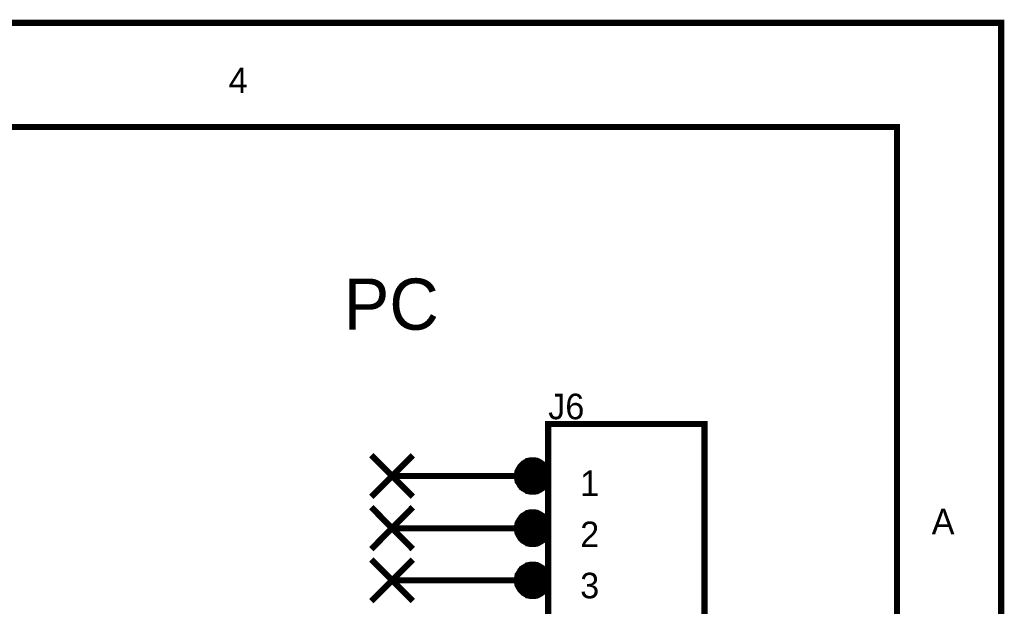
# Model space of a CAD drawing. Header units: inches. Extents: x 0 to 292, y 0 to 193.
# Tile 155 of 155: x 244 to 292, y 165 to 193. Entities that reach past the tile are written whole.
import ezdxf

# ---------------------------------------------------------------- set-up
doc = ezdxf.new("R2010")
doc.units = ezdxf.units.IN
doc.layers.add('Sheet', color=255, linetype='Continuous')

msp = doc.modelspace()

# ---------------------------------------------------------------- linework, layer by layer
at = {"layer": 'Sheet'}
for points in [[(0.058, 193.04, 0.3, 0.3, 0), (292.061, 193.04, 0.3, 0.3, 0), (292.061, 0, 0.3, 0.3, 0), (0.058, 0, 0.3, 0.3, 0), (0.058, 193.04, 0.3, 0.3, 0)], [(0.058, 193.04, 0.0991, 0.0991, 0), (0.058, 0, 0.0991, 0.0991, 0), (292.061, 0, 0.0991, 0.0991, 0), (292.061, 193.04, 0.0991, 0.0991, 0), (0.058, 193.04, 0.0991, 0.0991, 0), (0.058, 193.04, 0.0991, 0.0991, 0)], [(5.144, 187.953, 0.3, 0.3, 0), (286.976, 187.953, 0.3, 0.3, 0), (286.976, 5.068, 0.3, 0.3, 0), (5.144, 5.068, 0.3, 0.3, 0), (5.144, 187.953, 0.3, 0.3, 0)], [(5.144, 187.953, 0.0991, 0.0991, 0), (5.144, 5.068, 0.0991, 0.0991, 0), (286.976, 5.068, 0.0991, 0.0991, 0), (286.976, 187.953, 0.0991, 0.0991, 0), (5.144, 187.953, 0.0991, 0.0991, 0), (5.144, 187.953, 0.0991, 0.0991, 0)], [(269.966, 173.471, 0.3, 0.3, 0), (277.585, 173.471, 0.3, 0.3, 0), (277.585, 145.54, 0.3, 0.3, 0), (269.966, 145.54, 0.3, 0.3, 0), (269.966, 173.471, 0.3, 0.3, 0)], [(269.966, 173.471, 0.0991, 0.0991, 0), (269.966, 145.54, 0.0991, 0.0991, 0), (277.585, 145.54, 0.0991, 0.0991, 0), (277.585, 173.471, 0.0991, 0.0991, 0), (269.966, 173.471, 0.0991, 0.0991, 0), (269.966, 173.471, 0.0991, 0.0991, 0)], [(268.859, 170.942, 0.762, 0.762, 1), (269.621, 170.942, 0.762, 0.762, 1)], [(268.859, 168.402, 0.762, 0.762, 1), (269.621, 168.402, 0.762, 0.762, 1)], [(268.859, 165.862, 0.762, 0.762, 1), (269.621, 165.862, 0.762, 0.762, 1)]]:
    msp.add_lwpolyline(points, format="xyseb", close=True, dxfattribs=at)
for points in [[(292.061, 193.04, 0.3, 0.3, 0), (286.976, 193.04, 0.3, 0.3, 0)], [(292.061, 193.04, 0.3, 0.3, 0), (292.061, 187.953, 0.3, 0.3, 0)], [(261.335, 169.924, 0.3, 0.3, 0), (263.362, 171.951, 0.3, 0.3, 0)], [(261.335, 171.951, 0.3, 0.3, 0), (263.362, 169.924, 0.3, 0.3, 0)], [(269.207, 171.697, 0.3, 0.3, 0), (269.168, 171.697, 0.3, 0.3, 0), (269.129, 171.697, 0.3, 0.3, 0), (269.09, 171.697, 0.3, 0.3, 0), (269.051, 171.678, 0.3, 0.3, 0), (269.012, 171.678, 0.3, 0.3, 0), (268.973, 171.658, 0.3, 0.3, 0), (268.934, 171.658, 0.3, 0.3, 0), (268.914, 171.639, 0.3, 0.3, 0), (268.875, 171.619, 0.3, 0.3, 0), (268.836, 171.6, 0.3, 0.3, 0), (268.817, 171.58, 0.3, 0.3, 0), (268.778, 171.561, 0.3, 0.3, 0), (268.739, 171.541, 0.3, 0.3, 0), (268.72, 171.522, 0.3, 0.3, 0), (268.7, 171.502, 0.3, 0.3, 0), (268.661, 171.463, 0.3, 0.3, 0), (268.642, 171.444, 0.3, 0.3, 0), (268.622, 171.424, 0.3, 0.3, 0), (268.603, 171.385, 0.3, 0.3, 0), (268.583, 171.366, 0.3, 0.3, 0), (268.564, 171.327, 0.3, 0.3, 0), (268.544, 171.288, 0.3, 0.3, 0), (268.525, 171.268, 0.3, 0.3, 0), (268.505, 171.229, 0.3, 0.3, 0), (268.486, 171.19, 0.3, 0.3, 0), (268.486, 171.151, 0.3, 0.3, 0), (268.466, 171.132, 0.3, 0.3, 0), (268.466, 171.093, 0.3, 0.3, 0), (268.447, 171.054, 0.3, 0.3, 0), (268.447, 171.015, 0.3, 0.3, 0), (268.447, 170.976, 0.3, 0.3, 0), (268.447, 170.937, 0.3, 0.3, 0)], [(268.447, 170.937, 0.0991, 0.0991, 0), (268.447, 170.976, 0.0991, 0.0991, 0), (268.447, 171.015, 0.0991, 0.0991, 0), (268.447, 171.054, 0.0991, 0.0991, 0), (268.466, 171.093, 0.0991, 0.0991, 0), (268.466, 171.132, 0.0991, 0.0991, 0), (268.486, 171.151, 0.0991, 0.0991, 0), (268.486, 171.19, 0.0991, 0.0991, 0), (268.505, 171.229, 0.0991, 0.0991, 0), (268.525, 171.268, 0.0991, 0.0991, 0), (268.544, 171.288, 0.0991, 0.0991, 0), (268.564, 171.327, 0.0991, 0.0991, 0), (268.583, 171.366, 0.0991, 0.0991, 0), (268.603, 171.385, 0.0991, 0.0991, 0), (268.622, 171.424, 0.0991, 0.0991, 0), (268.642, 171.444, 0.0991, 0.0991, 0), (268.661, 171.463, 0.0991, 0.0991, 0), (268.7, 171.502, 0.0991, 0.0991, 0), (268.72, 171.522, 0.0991, 0.0991, 0), (268.739, 171.541, 0.0991, 0.0991, 0), (268.778, 171.561, 0.0991, 0.0991, 0), (268.817, 171.58, 0.0991, 0.0991, 0), (268.836, 171.6, 0.0991, 0.0991, 0), (268.875, 171.619, 0.0991, 0.0991, 0), (268.914, 171.639, 0.0991, 0.0991, 0), (268.934, 171.658, 0.0991, 0.0991, 0), (268.973, 171.658, 0.0991, 0.0991, 0), (269.012, 171.678, 0.0991, 0.0991, 0), (269.051, 171.678, 0.0991, 0.0991, 0), (269.09, 171.697, 0.0991, 0.0991, 0), (269.129, 171.697, 0.0991, 0.0991, 0), (269.168, 171.697, 0.0991, 0.0991, 0), (269.207, 171.697, 0.0991, 0.0991, 0)], [(269.966, 170.937, 0.3, 0.3, 0), (269.966, 170.976, 0.3, 0.3, 0), (269.966, 171.015, 0.3, 0.3, 0), (269.966, 171.054, 0.3, 0.3, 0), (269.947, 171.093, 0.3, 0.3, 0), (269.947, 171.132, 0.3, 0.3, 0), (269.928, 171.151, 0.3, 0.3, 0), (269.928, 171.19, 0.3, 0.3, 0), (269.908, 171.229, 0.3, 0.3, 0), (269.889, 171.268, 0.3, 0.3, 0), (269.869, 171.288, 0.3, 0.3, 0), (269.85, 171.327, 0.3, 0.3, 0), (269.83, 171.366, 0.3, 0.3, 0), (269.811, 171.385, 0.3, 0.3, 0), (269.791, 171.424, 0.3, 0.3, 0), (269.772, 171.444, 0.3, 0.3, 0), (269.733, 171.463, 0.3, 0.3, 0), (269.713, 171.502, 0.3, 0.3, 0), (269.694, 171.522, 0.3, 0.3, 0), (269.655, 171.541, 0.3, 0.3, 0), (269.635, 171.561, 0.3, 0.3, 0), (269.596, 171.58, 0.3, 0.3, 0), (269.557, 171.6, 0.3, 0.3, 0), (269.538, 171.619, 0.3, 0.3, 0), (269.499, 171.639, 0.3, 0.3, 0), (269.46, 171.658, 0.3, 0.3, 0), (269.421, 171.658, 0.3, 0.3, 0), (269.401, 171.678, 0.3, 0.3, 0), (269.362, 171.678, 0.3, 0.3, 0), (269.324, 171.697, 0.3, 0.3, 0), (269.285, 171.697, 0.3, 0.3, 0), (269.246, 171.697, 0.3, 0.3, 0), (269.207, 171.697, 0.3, 0.3, 0)], [(269.207, 171.697, 0.0991, 0.0991, 0), (269.207, 171.697, 0.0991, 0.0991, 0)], [(269.207, 171.697, 0.0991, 0.0991, 0), (269.246, 171.697, 0.0991, 0.0991, 0), (269.285, 171.697, 0.0991, 0.0991, 0), (269.324, 171.697, 0.0991, 0.0991, 0), (269.362, 171.678, 0.0991, 0.0991, 0), (269.401, 171.678, 0.0991, 0.0991, 0), (269.421, 171.658, 0.0991, 0.0991, 0), (269.46, 171.658, 0.0991, 0.0991, 0), (269.499, 171.639, 0.0991, 0.0991, 0), (269.538, 171.619, 0.0991, 0.0991, 0), (269.557, 171.6, 0.0991, 0.0991, 0), (269.596, 171.58, 0.0991, 0.0991, 0), (269.635, 171.561, 0.0991, 0.0991, 0), (269.655, 171.541, 0.0991, 0.0991, 0), (269.694, 171.522, 0.0991, 0.0991, 0), (269.713, 171.502, 0.0991, 0.0991, 0), (269.733, 171.463, 0.0991, 0.0991, 0), (269.772, 171.444, 0.0991, 0.0991, 0), (269.791, 171.424, 0.0991, 0.0991, 0), (269.811, 171.385, 0.0991, 0.0991, 0), (269.83, 171.366, 0.0991, 0.0991, 0), (269.85, 171.327, 0.0991, 0.0991, 0), (269.869, 171.288, 0.0991, 0.0991, 0), (269.889, 171.268, 0.0991, 0.0991, 0), (269.908, 171.229, 0.0991, 0.0991, 0), (269.928, 171.19, 0.0991, 0.0991, 0), (269.928, 171.151, 0.0991, 0.0991, 0), (269.947, 171.132, 0.0991, 0.0991, 0), (269.947, 171.093, 0.0991, 0.0991, 0), (269.966, 171.054, 0.0991, 0.0991, 0), (269.966, 171.015, 0.0991, 0.0991, 0), (269.966, 170.976, 0.0991, 0.0991, 0), (269.966, 170.937, 0.0991, 0.0991, 0)], [(269.966, 170.937, 0.3, 0.3, 0), (262.348, 170.937, 0.3, 0.3, 0)], [(268.447, 170.937, 0.3, 0.3, 0), (268.447, 170.898, 0.3, 0.3, 0), (268.447, 170.859, 0.3, 0.3, 0), (268.447, 170.82, 0.3, 0.3, 0), (268.466, 170.781, 0.3, 0.3, 0), (268.466, 170.742, 0.3, 0.3, 0), (268.486, 170.703, 0.3, 0.3, 0), (268.486, 170.664, 0.3, 0.3, 0), (268.505, 170.645, 0.3, 0.3, 0), (268.525, 170.606, 0.3, 0.3, 0), (268.544, 170.567, 0.3, 0.3, 0), (268.564, 170.547, 0.3, 0.3, 0), (268.583, 170.508, 0.3, 0.3, 0), (268.603, 170.469, 0.3, 0.3, 0), (268.622, 170.45, 0.3, 0.3, 0), (268.642, 170.43, 0.3, 0.3, 0), (268.661, 170.391, 0.3, 0.3, 0), (268.7, 170.372, 0.3, 0.3, 0), (268.72, 170.352, 0.3, 0.3, 0), (268.739, 170.333, 0.3, 0.3, 0), (268.778, 170.313, 0.3, 0.3, 0), (268.817, 170.294, 0.3, 0.3, 0), (268.836, 170.274, 0.3, 0.3, 0), (268.875, 170.255, 0.3, 0.3, 0), (268.914, 170.235, 0.3, 0.3, 0), (268.934, 170.216, 0.3, 0.3, 0), (268.973, 170.216, 0.3, 0.3, 0), (269.012, 170.196, 0.3, 0.3, 0), (269.051, 170.196, 0.3, 0.3, 0), (269.09, 170.177, 0.3, 0.3, 0), (269.129, 170.177, 0.3, 0.3, 0), (269.168, 170.177, 0.3, 0.3, 0), (269.207, 170.177, 0.3, 0.3, 0)], [(269.207, 170.177, 0.0991, 0.0991, 0), (269.168, 170.177, 0.0991, 0.0991, 0), (269.129, 170.177, 0.0991, 0.0991, 0), (269.09, 170.177, 0.0991, 0.0991, 0), (269.051, 170.196, 0.0991, 0.0991, 0), (269.012, 170.196, 0.0991, 0.0991, 0), (268.973, 170.216, 0.0991, 0.0991, 0), (268.934, 170.216, 0.0991, 0.0991, 0), (268.914, 170.235, 0.0991, 0.0991, 0), (268.875, 170.255, 0.0991, 0.0991, 0), (268.836, 170.274, 0.0991, 0.0991, 0), (268.817, 170.294, 0.0991, 0.0991, 0), (268.778, 170.313, 0.0991, 0.0991, 0), (268.739, 170.333, 0.0991, 0.0991, 0), (268.72, 170.352, 0.0991, 0.0991, 0), (268.7, 170.372, 0.0991, 0.0991, 0), (268.661, 170.391, 0.0991, 0.0991, 0), (268.642, 170.43, 0.0991, 0.0991, 0), (268.622, 170.45, 0.0991, 0.0991, 0), (268.603, 170.469, 0.0991, 0.0991, 0), (268.583, 170.508, 0.0991, 0.0991, 0), (268.564, 170.547, 0.0991, 0.0991, 0), (268.544, 170.567, 0.0991, 0.0991, 0), (268.525, 170.606, 0.0991, 0.0991, 0), (268.505, 170.645, 0.0991, 0.0991, 0), (268.486, 170.664, 0.0991, 0.0991, 0), (268.486, 170.703, 0.0991, 0.0991, 0), (268.466, 170.742, 0.0991, 0.0991, 0), (268.466, 170.781, 0.0991, 0.0991, 0), (268.447, 170.82, 0.0991, 0.0991, 0), (268.447, 170.859, 0.0991, 0.0991, 0), (268.447, 170.898, 0.0991, 0.0991, 0), (268.447, 170.937, 0.0991, 0.0991, 0)], [(268.447, 170.937, 0.0991, 0.0991, 0), (268.447, 170.937, 0.0991, 0.0991, 0)], [(269.207, 170.177, 0.3, 0.3, 0), (269.246, 170.177, 0.3, 0.3, 0), (269.285, 170.177, 0.3, 0.3, 0), (269.324, 170.177, 0.3, 0.3, 0), (269.362, 170.196, 0.3, 0.3, 0), (269.401, 170.196, 0.3, 0.3, 0), (269.421, 170.216, 0.3, 0.3, 0), (269.46, 170.216, 0.3, 0.3, 0), (269.499, 170.235, 0.3, 0.3, 0), (269.538, 170.255, 0.3, 0.3, 0), (269.557, 170.274, 0.3, 0.3, 0), (269.596, 170.294, 0.3, 0.3, 0), (269.635, 170.313, 0.3, 0.3, 0), (269.655, 170.333, 0.3, 0.3, 0), (269.694, 170.352, 0.3, 0.3, 0), (269.713, 170.372, 0.3, 0.3, 0), (269.733, 170.391, 0.3, 0.3, 0), (269.772, 170.43, 0.3, 0.3, 0), (269.791, 170.45, 0.3, 0.3, 0), (269.811, 170.469, 0.3, 0.3, 0), (269.83, 170.508, 0.3, 0.3, 0), (269.85, 170.547, 0.3, 0.3, 0), (269.869, 170.567, 0.3, 0.3, 0), (269.889, 170.606, 0.3, 0.3, 0), (269.908, 170.645, 0.3, 0.3, 0), (269.928, 170.664, 0.3, 0.3, 0), (269.928, 170.703, 0.3, 0.3, 0), (269.947, 170.742, 0.3, 0.3, 0), (269.947, 170.781, 0.3, 0.3, 0), (269.966, 170.82, 0.3, 0.3, 0), (269.966, 170.859, 0.3, 0.3, 0), (269.966, 170.898, 0.3, 0.3, 0), (269.966, 170.937, 0.3, 0.3, 0)], [(269.966, 170.937, 0.0991, 0.0991, 0), (269.966, 170.898, 0.0991, 0.0991, 0), (269.966, 170.859, 0.0991, 0.0991, 0), (269.966, 170.82, 0.0991, 0.0991, 0), (269.947, 170.781, 0.0991, 0.0991, 0), (269.947, 170.742, 0.0991, 0.0991, 0), (269.928, 170.703, 0.0991, 0.0991, 0), (269.928, 170.664, 0.0991, 0.0991, 0), (269.908, 170.645, 0.0991, 0.0991, 0), (269.889, 170.606, 0.0991, 0.0991, 0), (269.869, 170.567, 0.0991, 0.0991, 0), (269.85, 170.547, 0.0991, 0.0991, 0), (269.83, 170.508, 0.0991, 0.0991, 0), (269.811, 170.469, 0.0991, 0.0991, 0), (269.791, 170.45, 0.0991, 0.0991, 0), (269.772, 170.43, 0.0991, 0.0991, 0), (269.733, 170.391, 0.0991, 0.0991, 0), (269.713, 170.372, 0.0991, 0.0991, 0), (269.694, 170.352, 0.0991, 0.0991, 0), (269.655, 170.333, 0.0991, 0.0991, 0), (269.635, 170.313, 0.0991, 0.0991, 0), (269.596, 170.294, 0.0991, 0.0991, 0), (269.557, 170.274, 0.0991, 0.0991, 0), (269.538, 170.255, 0.0991, 0.0991, 0), (269.499, 170.235, 0.0991, 0.0991, 0), (269.46, 170.216, 0.0991, 0.0991, 0), (269.421, 170.216, 0.0991, 0.0991, 0), (269.401, 170.196, 0.0991, 0.0991, 0), (269.362, 170.196, 0.0991, 0.0991, 0), (269.324, 170.177, 0.0991, 0.0991, 0), (269.285, 170.177, 0.0991, 0.0991, 0), (269.246, 170.177, 0.0991, 0.0991, 0), (269.207, 170.177, 0.0991, 0.0991, 0)], [(269.966, 170.937, 0.0991, 0.0991, 0), (269.966, 170.937, 0.0991, 0.0991, 0), (269.966, 170.937, 0.0991, 0.0991, 0), (269.966, 170.937, 0.0991, 0.0991, 0), (269.966, 170.937, 0.0991, 0.0991, 0), (269.966, 170.937, 0.0991, 0.0991, 0), (269.966, 170.937, 0.0991, 0.0991, 0), (269.966, 170.937, 0.0991, 0.0991, 0), (269.966, 170.937, 0.0991, 0.0991, 0), (269.966, 170.937, 0.0991, 0.0991, 0), (269.966, 170.937, 0.0991, 0.0991, 0), (269.966, 170.937, 0.0991, 0.0991, 0), (269.966, 170.937, 0.0991, 0.0991, 0), (269.966, 170.937, 0.0991, 0.0991, 0), (269.966, 170.937, 0.0991, 0.0991, 0), (269.966, 170.937, 0.0991, 0.0991, 0), (269.966, 170.937, 0.0991, 0.0991, 0), (269.966, 170.937, 0.0991, 0.0991, 0), (269.966, 170.937, 0.0991, 0.0991, 0), (269.966, 170.937, 0.0991, 0.0991, 0), (269.966, 170.937, 0.0991, 0.0991, 0), (269.966, 170.937, 0.0991, 0.0991, 0), (269.966, 170.937, 0.0991, 0.0991, 0), (269.966, 170.937, 0.0991, 0.0991, 0), (269.966, 170.937, 0.0991, 0.0991, 0), (269.966, 170.937, 0.0991, 0.0991, 0), (269.966, 170.937, 0.0991, 0.0991, 0), (269.966, 170.937, 0.0991, 0.0991, 0), (269.966, 170.937, 0.0991, 0.0991, 0), (269.966, 170.937, 0.0991, 0.0991, 0), (269.966, 170.937, 0.0991, 0.0991, 0), (269.966, 170.937, 0.0991, 0.0991, 0), (269.966, 170.937, 0.0991, 0.0991, 0)], [(269.966, 170.937, 0.0991, 0.0991, 0), (269.966, 170.937, 0.0991, 0.0991, 0)], [(261.335, 167.37, 0.3, 0.3, 0), (263.362, 169.417, 0.3, 0.3, 0)], [(261.335, 169.417, 0.3, 0.3, 0), (263.362, 167.37, 0.3, 0.3, 0)], [(269.207, 169.163, 0.3, 0.3, 0), (269.168, 169.163, 0.3, 0.3, 0), (269.129, 169.163, 0.3, 0.3, 0), (269.09, 169.163, 0.3, 0.3, 0), (269.051, 169.144, 0.3, 0.3, 0), (269.012, 169.144, 0.3, 0.3, 0), (268.973, 169.124, 0.3, 0.3, 0), (268.934, 169.124, 0.3, 0.3, 0), (268.914, 169.105, 0.3, 0.3, 0), (268.875, 169.085, 0.3, 0.3, 0), (268.836, 169.066, 0.3, 0.3, 0), (268.817, 169.046, 0.3, 0.3, 0), (268.778, 169.027, 0.3, 0.3, 0), (268.739, 169.007, 0.3, 0.3, 0), (268.72, 168.988, 0.3, 0.3, 0), (268.7, 168.968, 0.3, 0.3, 0), (268.661, 168.929, 0.3, 0.3, 0), (268.642, 168.91, 0.3, 0.3, 0), (268.622, 168.871, 0.3, 0.3, 0), (268.603, 168.852, 0.3, 0.3, 0), (268.583, 168.813, 0.3, 0.3, 0), (268.564, 168.793, 0.3, 0.3, 0), (268.544, 168.754, 0.3, 0.3, 0), (268.525, 168.715, 0.3, 0.3, 0), (268.505, 168.696, 0.3, 0.3, 0), (268.486, 168.657, 0.3, 0.3, 0), (268.486, 168.618, 0.3, 0.3, 0), (268.466, 168.579, 0.3, 0.3, 0), (268.466, 168.54, 0.3, 0.3, 0), (268.447, 168.501, 0.3, 0.3, 0), (268.447, 168.462, 0.3, 0.3, 0), (268.447, 168.423, 0.3, 0.3, 0), (268.447, 168.384, 0.3, 0.3, 0)], [(268.447, 168.384, 0.0991, 0.0991, 0), (268.447, 168.423, 0.0991, 0.0991, 0), (268.447, 168.462, 0.0991, 0.0991, 0), (268.447, 168.501, 0.0991, 0.0991, 0), (268.466, 168.54, 0.0991, 0.0991, 0), (268.466, 168.579, 0.0991, 0.0991, 0), (268.486, 168.618, 0.0991, 0.0991, 0), (268.486, 168.657, 0.0991, 0.0991, 0), (268.505, 168.696, 0.0991, 0.0991, 0), (268.525, 168.715, 0.0991, 0.0991, 0), (268.544, 168.754, 0.0991, 0.0991, 0), (268.564, 168.793, 0.0991, 0.0991, 0), (268.583, 168.813, 0.0991, 0.0991, 0), (268.603, 168.852, 0.0991, 0.0991, 0), (268.622, 168.871, 0.0991, 0.0991, 0), (268.642, 168.91, 0.0991, 0.0991, 0), (268.661, 168.929, 0.0991, 0.0991, 0), (268.7, 168.968, 0.0991, 0.0991, 0), (268.72, 168.988, 0.0991, 0.0991, 0), (268.739, 169.007, 0.0991, 0.0991, 0), (268.778, 169.027, 0.0991, 0.0991, 0), (268.817, 169.046, 0.0991, 0.0991, 0), (268.836, 169.066, 0.0991, 0.0991, 0), (268.875, 169.085, 0.0991, 0.0991, 0), (268.914, 169.105, 0.0991, 0.0991, 0), (268.934, 169.124, 0.0991, 0.0991, 0), (268.973, 169.124, 0.0991, 0.0991, 0), (269.012, 169.144, 0.0991, 0.0991, 0), (269.051, 169.144, 0.0991, 0.0991, 0), (269.09, 169.163, 0.0991, 0.0991, 0), (269.129, 169.163, 0.0991, 0.0991, 0), (269.168, 169.163, 0.0991, 0.0991, 0), (269.207, 169.163, 0.0991, 0.0991, 0)], [(269.966, 168.384, 0.3, 0.3, 0), (269.966, 168.423, 0.3, 0.3, 0), (269.966, 168.462, 0.3, 0.3, 0), (269.966, 168.501, 0.3, 0.3, 0), (269.947, 168.54, 0.3, 0.3, 0), (269.947, 168.579, 0.3, 0.3, 0), (269.928, 168.618, 0.3, 0.3, 0), (269.928, 168.657, 0.3, 0.3, 0), (269.908, 168.696, 0.3, 0.3, 0), (269.889, 168.715, 0.3, 0.3, 0), (269.869, 168.754, 0.3, 0.3, 0), (269.85, 168.793, 0.3, 0.3, 0), (269.83, 168.813, 0.3, 0.3, 0), (269.811, 168.852, 0.3, 0.3, 0), (269.791, 168.871, 0.3, 0.3, 0), (269.772, 168.91, 0.3, 0.3, 0), (269.733, 168.929, 0.3, 0.3, 0), (269.713, 168.968, 0.3, 0.3, 0), (269.694, 168.988, 0.3, 0.3, 0), (269.655, 169.007, 0.3, 0.3, 0), (269.635, 169.027, 0.3, 0.3, 0), (269.596, 169.046, 0.3, 0.3, 0), (269.557, 169.066, 0.3, 0.3, 0), (269.538, 169.085, 0.3, 0.3, 0), (269.499, 169.105, 0.3, 0.3, 0), (269.46, 169.124, 0.3, 0.3, 0), (269.421, 169.124, 0.3, 0.3, 0), (269.401, 169.144, 0.3, 0.3, 0), (269.362, 169.144, 0.3, 0.3, 0), (269.324, 169.163, 0.3, 0.3, 0), (269.285, 169.163, 0.3, 0.3, 0), (269.246, 169.163, 0.3, 0.3, 0), (269.207, 169.163, 0.3, 0.3, 0)], [(269.207, 169.163, 0.0991, 0.0991, 0), (269.207, 169.163, 0.0991, 0.0991, 0)], [(269.207, 169.163, 0.0991, 0.0991, 0), (269.246, 169.163, 0.0991, 0.0991, 0), (269.285, 169.163, 0.0991, 0.0991, 0), (269.324, 169.163, 0.0991, 0.0991, 0), (269.362, 169.144, 0.0991, 0.0991, 0), (269.401, 169.144, 0.0991, 0.0991, 0), (269.421, 169.124, 0.0991, 0.0991, 0), (269.46, 169.124, 0.0991, 0.0991, 0), (269.499, 169.105, 0.0991, 0.0991, 0), (269.538, 169.085, 0.0991, 0.0991, 0), (269.557, 169.066, 0.0991, 0.0991, 0), (269.596, 169.046, 0.0991, 0.0991, 0), (269.635, 169.027, 0.0991, 0.0991, 0), (269.655, 169.007, 0.0991, 0.0991, 0), (269.694, 168.988, 0.0991, 0.0991, 0), (269.713, 168.968, 0.0991, 0.0991, 0), (269.733, 168.929, 0.0991, 0.0991, 0), (269.772, 168.91, 0.0991, 0.0991, 0), (269.791, 168.871, 0.0991, 0.0991, 0), (269.811, 168.852, 0.0991, 0.0991, 0), (269.83, 168.813, 0.0991, 0.0991, 0), (269.85, 168.793, 0.0991, 0.0991, 0), (269.869, 168.754, 0.0991, 0.0991, 0), (269.889, 168.715, 0.0991, 0.0991, 0), (269.908, 168.696, 0.0991, 0.0991, 0), (269.928, 168.657, 0.0991, 0.0991, 0), (269.928, 168.618, 0.0991, 0.0991, 0), (269.947, 168.579, 0.0991, 0.0991, 0), (269.947, 168.54, 0.0991, 0.0991, 0), (269.966, 168.501, 0.0991, 0.0991, 0), (269.966, 168.462, 0.0991, 0.0991, 0), (269.966, 168.423, 0.0991, 0.0991, 0), (269.966, 168.384, 0.0991, 0.0991, 0)], [(269.966, 168.384, 0.3, 0.3, 0), (262.348, 168.384, 0.3, 0.3, 0)], [(268.447, 168.384, 0.3, 0.3, 0), (268.447, 168.345, 0.3, 0.3, 0), (268.447, 168.306, 0.3, 0.3, 0), (268.447, 168.267, 0.3, 0.3, 0), (268.466, 168.228, 0.3, 0.3, 0), (268.466, 168.189, 0.3, 0.3, 0), (268.486, 168.169, 0.3, 0.3, 0), (268.486, 168.13, 0.3, 0.3, 0), (268.505, 168.091, 0.3, 0.3, 0), (268.525, 168.052, 0.3, 0.3, 0), (268.544, 168.033, 0.3, 0.3, 0), (268.564, 167.994, 0.3, 0.3, 0), (268.583, 167.955, 0.3, 0.3, 0), (268.603, 167.935, 0.3, 0.3, 0), (268.622, 167.896, 0.3, 0.3, 0), (268.642, 167.877, 0.3, 0.3, 0), (268.661, 167.857, 0.3, 0.3, 0), (268.7, 167.818, 0.3, 0.3, 0), (268.72, 167.799, 0.3, 0.3, 0), (268.739, 167.78, 0.3, 0.3, 0), (268.778, 167.76, 0.3, 0.3, 0), (268.817, 167.741, 0.3, 0.3, 0), (268.836, 167.721, 0.3, 0.3, 0), (268.875, 167.702, 0.3, 0.3, 0), (268.914, 167.682, 0.3, 0.3, 0), (268.934, 167.663, 0.3, 0.3, 0), (268.973, 167.663, 0.3, 0.3, 0), (269.012, 167.643, 0.3, 0.3, 0), (269.051, 167.643, 0.3, 0.3, 0), (269.09, 167.624, 0.3, 0.3, 0), (269.129, 167.624, 0.3, 0.3, 0), (269.168, 167.624, 0.3, 0.3, 0), (269.207, 167.624, 0.3, 0.3, 0)], [(269.207, 167.624, 0.0991, 0.0991, 0), (269.168, 167.624, 0.0991, 0.0991, 0), (269.129, 167.624, 0.0991, 0.0991, 0), (269.09, 167.624, 0.0991, 0.0991, 0), (269.051, 167.643, 0.0991, 0.0991, 0), (269.012, 167.643, 0.0991, 0.0991, 0), (268.973, 167.663, 0.0991, 0.0991, 0), (268.934, 167.663, 0.0991, 0.0991, 0), (268.914, 167.682, 0.0991, 0.0991, 0), (268.875, 167.702, 0.0991, 0.0991, 0), (268.836, 167.721, 0.0991, 0.0991, 0), (268.817, 167.741, 0.0991, 0.0991, 0), (268.778, 167.76, 0.0991, 0.0991, 0), (268.739, 167.78, 0.0991, 0.0991, 0), (268.72, 167.799, 0.0991, 0.0991, 0), (268.7, 167.818, 0.0991, 0.0991, 0), (268.661, 167.857, 0.0991, 0.0991, 0), (268.642, 167.877, 0.0991, 0.0991, 0), (268.622, 167.896, 0.0991, 0.0991, 0), (268.603, 167.935, 0.0991, 0.0991, 0), (268.583, 167.955, 0.0991, 0.0991, 0), (268.564, 167.994, 0.0991, 0.0991, 0), (268.544, 168.033, 0.0991, 0.0991, 0), (268.525, 168.052, 0.0991, 0.0991, 0), (268.505, 168.091, 0.0991, 0.0991, 0), (268.486, 168.13, 0.0991, 0.0991, 0), (268.486, 168.169, 0.0991, 0.0991, 0), (268.466, 168.189, 0.0991, 0.0991, 0), (268.466, 168.228, 0.0991, 0.0991, 0), (268.447, 168.267, 0.0991, 0.0991, 0), (268.447, 168.306, 0.0991, 0.0991, 0), (268.447, 168.345, 0.0991, 0.0991, 0), (268.447, 168.384, 0.0991, 0.0991, 0)], [(268.447, 168.384, 0.0991, 0.0991, 0), (268.447, 168.384, 0.0991, 0.0991, 0)], [(269.207, 167.624, 0.3, 0.3, 0), (269.246, 167.624, 0.3, 0.3, 0), (269.285, 167.624, 0.3, 0.3, 0), (269.324, 167.624, 0.3, 0.3, 0), (269.362, 167.643, 0.3, 0.3, 0), (269.401, 167.643, 0.3, 0.3, 0), (269.421, 167.663, 0.3, 0.3, 0), (269.46, 167.663, 0.3, 0.3, 0), (269.499, 167.682, 0.3, 0.3, 0), (269.538, 167.702, 0.3, 0.3, 0), (269.557, 167.721, 0.3, 0.3, 0), (269.596, 167.741, 0.3, 0.3, 0), (269.635, 167.76, 0.3, 0.3, 0), (269.655, 167.78, 0.3, 0.3, 0), (269.694, 167.799, 0.3, 0.3, 0), (269.713, 167.818, 0.3, 0.3, 0), (269.733, 167.857, 0.3, 0.3, 0), (269.772, 167.877, 0.3, 0.3, 0), (269.791, 167.896, 0.3, 0.3, 0), (269.811, 167.935, 0.3, 0.3, 0), (269.83, 167.955, 0.3, 0.3, 0), (269.85, 167.994, 0.3, 0.3, 0), (269.869, 168.033, 0.3, 0.3, 0), (269.889, 168.052, 0.3, 0.3, 0), (269.908, 168.091, 0.3, 0.3, 0), (269.928, 168.13, 0.3, 0.3, 0), (269.928, 168.169, 0.3, 0.3, 0), (269.947, 168.189, 0.3, 0.3, 0), (269.947, 168.228, 0.3, 0.3, 0), (269.966, 168.267, 0.3, 0.3, 0), (269.966, 168.306, 0.3, 0.3, 0), (269.966, 168.345, 0.3, 0.3, 0), (269.966, 168.384, 0.3, 0.3, 0)], [(269.966, 168.384, 0.0991, 0.0991, 0), (269.966, 168.345, 0.0991, 0.0991, 0), (269.966, 168.306, 0.0991, 0.0991, 0), (269.966, 168.267, 0.0991, 0.0991, 0), (269.947, 168.228, 0.0991, 0.0991, 0), (269.947, 168.189, 0.0991, 0.0991, 0), (269.928, 168.169, 0.0991, 0.0991, 0), (269.928, 168.13, 0.0991, 0.0991, 0), (269.908, 168.091, 0.0991, 0.0991, 0), (269.889, 168.052, 0.0991, 0.0991, 0), (269.869, 168.033, 0.0991, 0.0991, 0), (269.85, 167.994, 0.0991, 0.0991, 0), (269.83, 167.955, 0.0991, 0.0991, 0), (269.811, 167.935, 0.0991, 0.0991, 0), (269.791, 167.896, 0.0991, 0.0991, 0), (269.772, 167.877, 0.0991, 0.0991, 0), (269.733, 167.857, 0.0991, 0.0991, 0), (269.713, 167.818, 0.0991, 0.0991, 0), (269.694, 167.799, 0.0991, 0.0991, 0), (269.655, 167.78, 0.0991, 0.0991, 0), (269.635, 167.76, 0.0991, 0.0991, 0), (269.596, 167.741, 0.0991, 0.0991, 0), (269.557, 167.721, 0.0991, 0.0991, 0), (269.538, 167.702, 0.0991, 0.0991, 0), (269.499, 167.682, 0.0991, 0.0991, 0), (269.46, 167.663, 0.0991, 0.0991, 0), (269.421, 167.663, 0.0991, 0.0991, 0), (269.401, 167.643, 0.0991, 0.0991, 0), (269.362, 167.643, 0.0991, 0.0991, 0), (269.324, 167.624, 0.0991, 0.0991, 0), (269.285, 167.624, 0.0991, 0.0991, 0), (269.246, 167.624, 0.0991, 0.0991, 0), (269.207, 167.624, 0.0991, 0.0991, 0)], [(269.966, 168.384, 0.0991, 0.0991, 0), (269.966, 168.384, 0.0991, 0.0991, 0), (269.966, 168.384, 0.0991, 0.0991, 0), (269.966, 168.384, 0.0991, 0.0991, 0), (269.966, 168.384, 0.0991, 0.0991, 0), (269.966, 168.384, 0.0991, 0.0991, 0), (269.966, 168.384, 0.0991, 0.0991, 0), (269.966, 168.384, 0.0991, 0.0991, 0), (269.966, 168.384, 0.0991, 0.0991, 0), (269.966, 168.384, 0.0991, 0.0991, 0), (269.966, 168.384, 0.0991, 0.0991, 0), (269.966, 168.384, 0.0991, 0.0991, 0), (269.966, 168.384, 0.0991, 0.0991, 0), (269.966, 168.384, 0.0991, 0.0991, 0), (269.966, 168.384, 0.0991, 0.0991, 0), (269.966, 168.384, 0.0991, 0.0991, 0), (269.966, 168.384, 0.0991, 0.0991, 0), (269.966, 168.384, 0.0991, 0.0991, 0), (269.966, 168.384, 0.0991, 0.0991, 0), (269.966, 168.384, 0.0991, 0.0991, 0), (269.966, 168.384, 0.0991, 0.0991, 0), (269.966, 168.384, 0.0991, 0.0991, 0), (269.966, 168.384, 0.0991, 0.0991, 0), (269.966, 168.384, 0.0991, 0.0991, 0), (269.966, 168.384, 0.0991, 0.0991, 0), (269.966, 168.384, 0.0991, 0.0991, 0), (269.966, 168.384, 0.0991, 0.0991, 0), (269.966, 168.384, 0.0991, 0.0991, 0), (269.966, 168.384, 0.0991, 0.0991, 0), (269.966, 168.384, 0.0991, 0.0991, 0), (269.966, 168.384, 0.0991, 0.0991, 0), (269.966, 168.384, 0.0991, 0.0991, 0), (269.966, 168.384, 0.0991, 0.0991, 0)], [(269.966, 168.384, 0.0991, 0.0991, 0), (269.966, 168.384, 0.0991, 0.0991, 0)], [(261.335, 164.836, 0.3, 0.3, 0), (263.362, 166.863, 0.3, 0.3, 0)], [(261.335, 166.863, 0.3, 0.3, 0), (263.362, 164.836, 0.3, 0.3, 0)], [(269.207, 166.61, 0.3, 0.3, 0), (269.168, 166.61, 0.3, 0.3, 0), (269.129, 166.61, 0.3, 0.3, 0), (269.09, 166.61, 0.3, 0.3, 0), (269.051, 166.591, 0.3, 0.3, 0), (269.012, 166.591, 0.3, 0.3, 0), (268.973, 166.571, 0.3, 0.3, 0), (268.934, 166.571, 0.3, 0.3, 0), (268.914, 166.552, 0.3, 0.3, 0), (268.875, 166.532, 0.3, 0.3, 0), (268.836, 166.513, 0.3, 0.3, 0), (268.817, 166.493, 0.3, 0.3, 0), (268.778, 166.474, 0.3, 0.3, 0), (268.739, 166.454, 0.3, 0.3, 0), (268.72, 166.435, 0.3, 0.3, 0), (268.7, 166.415, 0.3, 0.3, 0), (268.661, 166.396, 0.3, 0.3, 0), (268.642, 166.357, 0.3, 0.3, 0), (268.622, 166.337, 0.3, 0.3, 0), (268.603, 166.318, 0.3, 0.3, 0), (268.583, 166.279, 0.3, 0.3, 0), (268.564, 166.24, 0.3, 0.3, 0), (268.544, 166.22, 0.3, 0.3, 0), (268.525, 166.181, 0.3, 0.3, 0), (268.505, 166.142, 0.3, 0.3, 0), (268.486, 166.123, 0.3, 0.3, 0), (268.486, 166.084, 0.3, 0.3, 0), (268.466, 166.045, 0.3, 0.3, 0), (268.466, 166.006, 0.3, 0.3, 0), (268.447, 165.967, 0.3, 0.3, 0), (268.447, 165.928, 0.3, 0.3, 0), (268.447, 165.889, 0.3, 0.3, 0), (268.447, 165.85, 0.3, 0.3, 0)], [(268.447, 165.85, 0.0991, 0.0991, 0), (268.447, 165.889, 0.0991, 0.0991, 0), (268.447, 165.928, 0.0991, 0.0991, 0), (268.447, 165.967, 0.0991, 0.0991, 0), (268.466, 166.006, 0.0991, 0.0991, 0), (268.466, 166.045, 0.0991, 0.0991, 0), (268.486, 166.084, 0.0991, 0.0991, 0), (268.486, 166.123, 0.0991, 0.0991, 0), (268.505, 166.142, 0.0991, 0.0991, 0), (268.525, 166.181, 0.0991, 0.0991, 0), (268.544, 166.22, 0.0991, 0.0991, 0), (268.564, 166.24, 0.0991, 0.0991, 0), (268.583, 166.279, 0.0991, 0.0991, 0), (268.603, 166.318, 0.0991, 0.0991, 0), (268.622, 166.337, 0.0991, 0.0991, 0), (268.642, 166.357, 0.0991, 0.0991, 0), (268.661, 166.396, 0.0991, 0.0991, 0), (268.7, 166.415, 0.0991, 0.0991, 0), (268.72, 166.435, 0.0991, 0.0991, 0), (268.739, 166.454, 0.0991, 0.0991, 0), (268.778, 166.474, 0.0991, 0.0991, 0), (268.817, 166.493, 0.0991, 0.0991, 0), (268.836, 166.513, 0.0991, 0.0991, 0), (268.875, 166.532, 0.0991, 0.0991, 0), (268.914, 166.552, 0.0991, 0.0991, 0), (268.934, 166.571, 0.0991, 0.0991, 0), (268.973, 166.571, 0.0991, 0.0991, 0), (269.012, 166.591, 0.0991, 0.0991, 0), (269.051, 166.591, 0.0991, 0.0991, 0), (269.09, 166.61, 0.0991, 0.0991, 0), (269.129, 166.61, 0.0991, 0.0991, 0), (269.168, 166.61, 0.0991, 0.0991, 0), (269.207, 166.61, 0.0991, 0.0991, 0)], [(269.966, 165.85, 0.3, 0.3, 0), (269.966, 165.889, 0.3, 0.3, 0), (269.966, 165.928, 0.3, 0.3, 0), (269.966, 165.967, 0.3, 0.3, 0), (269.947, 166.006, 0.3, 0.3, 0), (269.947, 166.045, 0.3, 0.3, 0), (269.928, 166.084, 0.3, 0.3, 0), (269.928, 166.123, 0.3, 0.3, 0), (269.908, 166.142, 0.3, 0.3, 0), (269.889, 166.181, 0.3, 0.3, 0), (269.869, 166.22, 0.3, 0.3, 0), (269.85, 166.24, 0.3, 0.3, 0), (269.83, 166.279, 0.3, 0.3, 0), (269.811, 166.318, 0.3, 0.3, 0), (269.791, 166.337, 0.3, 0.3, 0), (269.772, 166.357, 0.3, 0.3, 0), (269.733, 166.396, 0.3, 0.3, 0), (269.713, 166.415, 0.3, 0.3, 0), (269.694, 166.435, 0.3, 0.3, 0), (269.655, 166.454, 0.3, 0.3, 0), (269.635, 166.474, 0.3, 0.3, 0), (269.596, 166.493, 0.3, 0.3, 0), (269.557, 166.513, 0.3, 0.3, 0), (269.538, 166.532, 0.3, 0.3, 0), (269.499, 166.552, 0.3, 0.3, 0), (269.46, 166.571, 0.3, 0.3, 0), (269.421, 166.571, 0.3, 0.3, 0), (269.401, 166.591, 0.3, 0.3, 0), (269.362, 166.591, 0.3, 0.3, 0), (269.324, 166.61, 0.3, 0.3, 0), (269.285, 166.61, 0.3, 0.3, 0), (269.246, 166.61, 0.3, 0.3, 0), (269.207, 166.61, 0.3, 0.3, 0)], [(269.207, 166.61, 0.0991, 0.0991, 0), (269.207, 166.61, 0.0991, 0.0991, 0)], [(269.207, 166.61, 0.0991, 0.0991, 0), (269.246, 166.61, 0.0991, 0.0991, 0), (269.285, 166.61, 0.0991, 0.0991, 0), (269.324, 166.61, 0.0991, 0.0991, 0), (269.362, 166.591, 0.0991, 0.0991, 0), (269.401, 166.591, 0.0991, 0.0991, 0), (269.421, 166.571, 0.0991, 0.0991, 0), (269.46, 166.571, 0.0991, 0.0991, 0), (269.499, 166.552, 0.0991, 0.0991, 0), (269.538, 166.532, 0.0991, 0.0991, 0), (269.557, 166.513, 0.0991, 0.0991, 0), (269.596, 166.493, 0.0991, 0.0991, 0), (269.635, 166.474, 0.0991, 0.0991, 0), (269.655, 166.454, 0.0991, 0.0991, 0), (269.694, 166.435, 0.0991, 0.0991, 0), (269.713, 166.415, 0.0991, 0.0991, 0), (269.733, 166.396, 0.0991, 0.0991, 0), (269.772, 166.357, 0.0991, 0.0991, 0), (269.791, 166.337, 0.0991, 0.0991, 0), (269.811, 166.318, 0.0991, 0.0991, 0), (269.83, 166.279, 0.0991, 0.0991, 0), (269.85, 166.24, 0.0991, 0.0991, 0), (269.869, 166.22, 0.0991, 0.0991, 0), (269.889, 166.181, 0.0991, 0.0991, 0), (269.908, 166.142, 0.0991, 0.0991, 0), (269.928, 166.123, 0.0991, 0.0991, 0), (269.928, 166.084, 0.0991, 0.0991, 0), (269.947, 166.045, 0.0991, 0.0991, 0), (269.947, 166.006, 0.0991, 0.0991, 0), (269.966, 165.967, 0.0991, 0.0991, 0), (269.966, 165.928, 0.0991, 0.0991, 0), (269.966, 165.889, 0.0991, 0.0991, 0), (269.966, 165.85, 0.0991, 0.0991, 0)], [(269.966, 165.85, 0.3, 0.3, 0), (262.348, 165.85, 0.3, 0.3, 0)], [(268.447, 165.85, 0.3, 0.3, 0), (268.447, 165.811, 0.3, 0.3, 0), (268.447, 165.772, 0.3, 0.3, 0), (268.447, 165.733, 0.3, 0.3, 0), (268.466, 165.694, 0.3, 0.3, 0), (268.466, 165.655, 0.3, 0.3, 0), (268.486, 165.635, 0.3, 0.3, 0), (268.486, 165.597, 0.3, 0.3, 0), (268.505, 165.558, 0.3, 0.3, 0), (268.525, 165.519, 0.3, 0.3, 0), (268.544, 165.499, 0.3, 0.3, 0), (268.564, 165.46, 0.3, 0.3, 0), (268.583, 165.421, 0.3, 0.3, 0), (268.603, 165.402, 0.3, 0.3, 0), (268.622, 165.363, 0.3, 0.3, 0), (268.642, 165.343, 0.3, 0.3, 0), (268.661, 165.324, 0.3, 0.3, 0), (268.7, 165.285, 0.3, 0.3, 0), (268.72, 165.265, 0.3, 0.3, 0), (268.739, 165.246, 0.3, 0.3, 0), (268.778, 165.226, 0.3, 0.3, 0), (268.817, 165.207, 0.3, 0.3, 0), (268.836, 165.187, 0.3, 0.3, 0), (268.875, 165.168, 0.3, 0.3, 0), (268.914, 165.148, 0.3, 0.3, 0), (268.934, 165.129, 0.3, 0.3, 0), (268.973, 165.129, 0.3, 0.3, 0), (269.012, 165.109, 0.3, 0.3, 0), (269.051, 165.109, 0.3, 0.3, 0), (269.09, 165.09, 0.3, 0.3, 0), (269.129, 165.09, 0.3, 0.3, 0), (269.168, 165.09, 0.3, 0.3, 0), (269.207, 165.09, 0.3, 0.3, 0)], [(269.207, 165.09, 0.0991, 0.0991, 0), (269.168, 165.09, 0.0991, 0.0991, 0), (269.129, 165.09, 0.0991, 0.0991, 0), (269.09, 165.09, 0.0991, 0.0991, 0), (269.051, 165.109, 0.0991, 0.0991, 0), (269.012, 165.109, 0.0991, 0.0991, 0), (268.973, 165.129, 0.0991, 0.0991, 0), (268.934, 165.129, 0.0991, 0.0991, 0), (268.914, 165.148, 0.0991, 0.0991, 0), (268.875, 165.168, 0.0991, 0.0991, 0), (268.836, 165.187, 0.0991, 0.0991, 0), (268.817, 165.207, 0.0991, 0.0991, 0), (268.778, 165.226, 0.0991, 0.0991, 0), (268.739, 165.246, 0.0991, 0.0991, 0), (268.72, 165.265, 0.0991, 0.0991, 0), (268.7, 165.285, 0.0991, 0.0991, 0), (268.661, 165.324, 0.0991, 0.0991, 0), (268.642, 165.343, 0.0991, 0.0991, 0), (268.622, 165.363, 0.0991, 0.0991, 0), (268.603, 165.402, 0.0991, 0.0991, 0), (268.583, 165.421, 0.0991, 0.0991, 0), (268.564, 165.46, 0.0991, 0.0991, 0), (268.544, 165.499, 0.0991, 0.0991, 0), (268.525, 165.519, 0.0991, 0.0991, 0), (268.505, 165.558, 0.0991, 0.0991, 0), (268.486, 165.597, 0.0991, 0.0991, 0), (268.486, 165.635, 0.0991, 0.0991, 0), (268.466, 165.655, 0.0991, 0.0991, 0), (268.466, 165.694, 0.0991, 0.0991, 0), (268.447, 165.733, 0.0991, 0.0991, 0), (268.447, 165.772, 0.0991, 0.0991, 0), (268.447, 165.811, 0.0991, 0.0991, 0), (268.447, 165.85, 0.0991, 0.0991, 0)], [(268.447, 165.85, 0.0991, 0.0991, 0), (268.447, 165.85, 0.0991, 0.0991, 0)], [(269.207, 165.09, 0.3, 0.3, 0), (269.246, 165.09, 0.3, 0.3, 0), (269.285, 165.09, 0.3, 0.3, 0), (269.324, 165.09, 0.3, 0.3, 0), (269.362, 165.109, 0.3, 0.3, 0), (269.401, 165.109, 0.3, 0.3, 0), (269.421, 165.129, 0.3, 0.3, 0), (269.46, 165.129, 0.3, 0.3, 0), (269.499, 165.148, 0.3, 0.3, 0), (269.538, 165.168, 0.3, 0.3, 0), (269.557, 165.187, 0.3, 0.3, 0), (269.596, 165.207, 0.3, 0.3, 0), (269.635, 165.226, 0.3, 0.3, 0), (269.655, 165.246, 0.3, 0.3, 0), (269.694, 165.265, 0.3, 0.3, 0), (269.713, 165.285, 0.3, 0.3, 0), (269.733, 165.324, 0.3, 0.3, 0), (269.772, 165.343, 0.3, 0.3, 0), (269.791, 165.363, 0.3, 0.3, 0), (269.811, 165.402, 0.3, 0.3, 0), (269.83, 165.421, 0.3, 0.3, 0), (269.85, 165.46, 0.3, 0.3, 0), (269.869, 165.499, 0.3, 0.3, 0), (269.889, 165.519, 0.3, 0.3, 0), (269.908, 165.558, 0.3, 0.3, 0), (269.928, 165.597, 0.3, 0.3, 0), (269.928, 165.635, 0.3, 0.3, 0), (269.947, 165.655, 0.3, 0.3, 0), (269.947, 165.694, 0.3, 0.3, 0), (269.966, 165.733, 0.3, 0.3, 0), (269.966, 165.772, 0.3, 0.3, 0), (269.966, 165.811, 0.3, 0.3, 0), (269.966, 165.85, 0.3, 0.3, 0)], [(269.966, 165.85, 0.0991, 0.0991, 0), (269.966, 165.811, 0.0991, 0.0991, 0), (269.966, 165.772, 0.0991, 0.0991, 0), (269.966, 165.733, 0.0991, 0.0991, 0), (269.947, 165.694, 0.0991, 0.0991, 0), (269.947, 165.655, 0.0991, 0.0991, 0), (269.928, 165.635, 0.0991, 0.0991, 0), (269.928, 165.597, 0.0991, 0.0991, 0), (269.908, 165.558, 0.0991, 0.0991, 0), (269.889, 165.519, 0.0991, 0.0991, 0), (269.869, 165.499, 0.0991, 0.0991, 0), (269.85, 165.46, 0.0991, 0.0991, 0), (269.83, 165.421, 0.0991, 0.0991, 0), (269.811, 165.402, 0.0991, 0.0991, 0), (269.791, 165.363, 0.0991, 0.0991, 0), (269.772, 165.343, 0.0991, 0.0991, 0), (269.733, 165.324, 0.0991, 0.0991, 0), (269.713, 165.285, 0.0991, 0.0991, 0), (269.694, 165.265, 0.0991, 0.0991, 0), (269.655, 165.246, 0.0991, 0.0991, 0), (269.635, 165.226, 0.0991, 0.0991, 0), (269.596, 165.207, 0.0991, 0.0991, 0), (269.557, 165.187, 0.0991, 0.0991, 0), (269.538, 165.168, 0.0991, 0.0991, 0), (269.499, 165.148, 0.0991, 0.0991, 0), (269.46, 165.129, 0.0991, 0.0991, 0), (269.421, 165.129, 0.0991, 0.0991, 0), (269.401, 165.109, 0.0991, 0.0991, 0), (269.362, 165.109, 0.0991, 0.0991, 0), (269.324, 165.09, 0.0991, 0.0991, 0), (269.285, 165.09, 0.0991, 0.0991, 0), (269.246, 165.09, 0.0991, 0.0991, 0), (269.207, 165.09, 0.0991, 0.0991, 0)], [(269.966, 165.85, 0.0991, 0.0991, 0), (269.966, 165.85, 0.0991, 0.0991, 0), (269.966, 165.85, 0.0991, 0.0991, 0), (269.966, 165.85, 0.0991, 0.0991, 0), (269.966, 165.85, 0.0991, 0.0991, 0), (269.966, 165.85, 0.0991, 0.0991, 0), (269.966, 165.85, 0.0991, 0.0991, 0), (269.966, 165.85, 0.0991, 0.0991, 0), (269.966, 165.85, 0.0991, 0.0991, 0), (269.966, 165.85, 0.0991, 0.0991, 0), (269.966, 165.85, 0.0991, 0.0991, 0), (269.966, 165.85, 0.0991, 0.0991, 0), (269.966, 165.85, 0.0991, 0.0991, 0), (269.966, 165.85, 0.0991, 0.0991, 0), (269.966, 165.85, 0.0991, 0.0991, 0), (269.966, 165.85, 0.0991, 0.0991, 0), (269.966, 165.85, 0.0991, 0.0991, 0), (269.966, 165.85, 0.0991, 0.0991, 0), (269.966, 165.85, 0.0991, 0.0991, 0), (269.966, 165.85, 0.0991, 0.0991, 0), (269.966, 165.85, 0.0991, 0.0991, 0), (269.966, 165.85, 0.0991, 0.0991, 0), (269.966, 165.85, 0.0991, 0.0991, 0), (269.966, 165.85, 0.0991, 0.0991, 0), (269.966, 165.85, 0.0991, 0.0991, 0), (269.966, 165.85, 0.0991, 0.0991, 0), (269.966, 165.85, 0.0991, 0.0991, 0), (269.966, 165.85, 0.0991, 0.0991, 0), (269.966, 165.85, 0.0991, 0.0991, 0), (269.966, 165.85, 0.0991, 0.0991, 0), (269.966, 165.85, 0.0991, 0.0991, 0), (269.966, 165.85, 0.0991, 0.0991, 0), (269.966, 165.85, 0.0991, 0.0991, 0)], [(269.966, 165.85, 0.0991, 0.0991, 0), (269.966, 165.85, 0.0991, 0.0991, 0)]]:
    msp.add_lwpolyline(points, format="xyseb", dxfattribs=at)

# ---------------------------------------------------------------- texts
for s, height, p in [('4', 1.247, (254.38, 189.61)), ('PC', 2.4949, (259.991, 178.071)), ('J6', 1.2474, (269.966, 173.705)), ('1', 1.247, (271.525, 169.963)), ('A', 1.247, (288.671, 168.091)), ('2', 1.247, (271.525, 167.468)), ('3', 1.247, (271.525, 164.973))]:
    msp.add_text(s, height=height, dxfattribs=at).set_placement(p)

doc.saveas('drawing.dxf')
